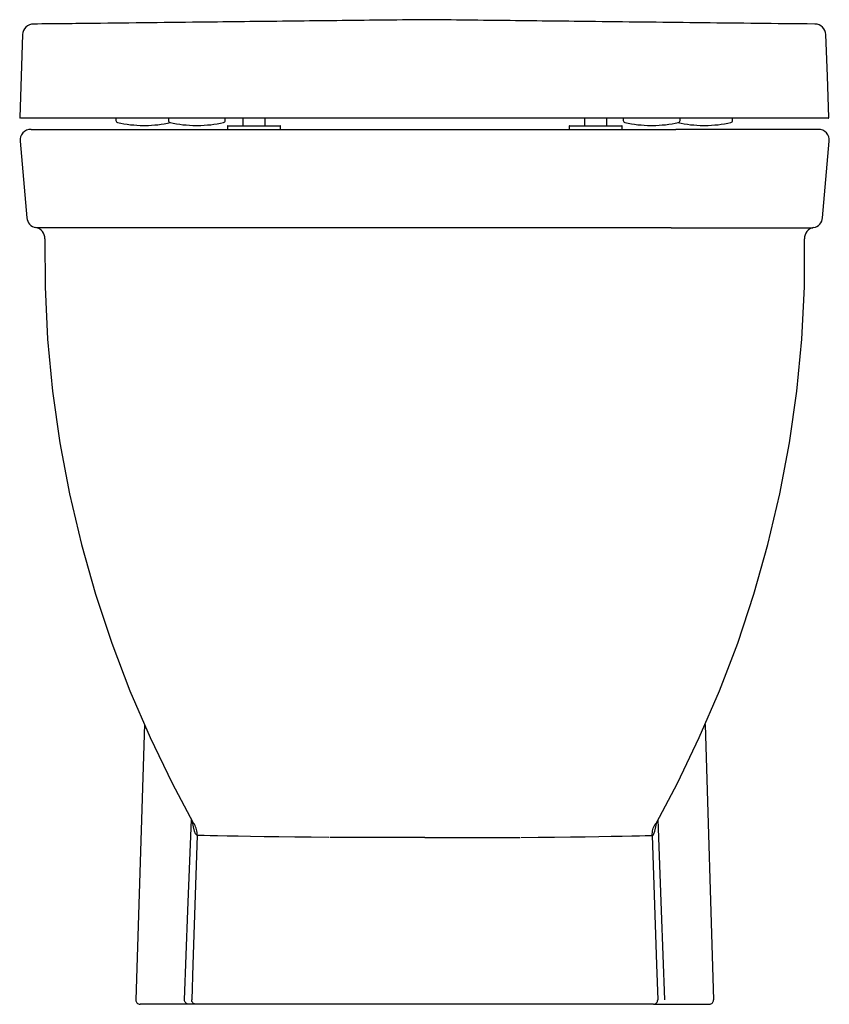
# Model space of a CAD drawing. Header units: millimetres. Extents: x 3539.202 to 3539.572, y 1735.556 to 1736.006.
import ezdxf

# ---------------------------------------------------------------- set-up
doc = ezdxf.new("R2010")
doc.units = ezdxf.units.MM
doc.layers.add('BLOCKS', color=3, linetype='Continuous')
doc.layers.add('SANINDUSA', color=3, linetype='Continuous')

msp = doc.modelspace()

# ---------------------------------------------------------------- linework, layer by layer
at = {"layer": 'BLOCKS', "linetype": 'Continuous'}
for p, q in [((3539.207147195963, 1735.955511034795), (3539.272267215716, 1735.955511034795)), ((3539.272267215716, 1735.955511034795), (3539.502065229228, 1735.955511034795)), ((3539.567185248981, 1735.955511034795), (3539.502065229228, 1735.955511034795)), ((3539.202166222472, 1735.950075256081), (3539.205228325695, 1735.915075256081)), ((3539.569104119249, 1735.915075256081), (3539.572166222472, 1735.950075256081)), ((3539.274470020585, 1735.910511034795), (3539.209698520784, 1735.910511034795)), ((3539.499862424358, 1735.910511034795), (3539.274470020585, 1735.910511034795)), ((3539.499862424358, 1735.910511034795), (3539.56463392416, 1735.910511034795)), ((3539.258977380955, 1735.683509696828), (3539.255041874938, 1735.5575735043)), ((3539.515349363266, 1735.683496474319), (3539.519284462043, 1735.557573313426)), ((3539.281241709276, 1735.638516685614), (3539.281838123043, 1735.637932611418)), ((3539.493090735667, 1735.638516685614), (3539.492494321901, 1735.637932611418)), ((3539.27935692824, 1735.555511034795), (3539.25704089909, 1735.555511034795)), ((3539.282614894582, 1735.555511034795), (3539.27935692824, 1735.555511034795)), ((3539.491717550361, 1735.555511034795), (3539.282614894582, 1735.555511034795)), ((3539.491717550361, 1735.555511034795), (3539.494975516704, 1735.555511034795)), ((3539.494975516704, 1735.555511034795), (3539.517291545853, 1735.555511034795))]:
    msp.add_line(p, q, dxfattribs=at)
at = {"layer": 'BLOCKS', "linetype": 'Continuous', "flags": 128}
for points in [[(3539.213482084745, 1735.90543856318), (3539.2135628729, 1735.883437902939), (3539.214757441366, 1735.859548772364), (3539.217033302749, 1735.83577941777), (3539.220378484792, 1735.812186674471), (3539.224776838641, 1735.788823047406), (3539.230207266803, 1735.765745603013), (3539.236643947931, 1735.74300789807), (3539.244052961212, 1735.720668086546), (3539.252392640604, 1735.698782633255), (3539.261605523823, 1735.67741386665), (3539.271616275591, 1735.656629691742), (3539.281241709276, 1735.638516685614)], [(3539.493090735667, 1735.638516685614), (3539.502716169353, 1735.656629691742), (3539.512726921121, 1735.67741386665), (3539.52193980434, 1735.698782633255), (3539.530279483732, 1735.720668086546), (3539.537688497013, 1735.74300789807), (3539.544125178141, 1735.765745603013), (3539.549555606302, 1735.788823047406), (3539.553953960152, 1735.812186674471), (3539.557299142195, 1735.83577941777), (3539.559575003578, 1735.859548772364), (3539.560769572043, 1735.883437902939), (3539.560850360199, 1735.90543856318)], [(3539.27736401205, 1735.557573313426), (3539.278898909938, 1735.598334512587), (3539.280478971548, 1735.639951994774)], [(3539.283105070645, 1735.632728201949), (3539.282402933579, 1735.633390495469), (3539.281907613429, 1735.634677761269), (3539.281440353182, 1735.636605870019), (3539.281048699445, 1735.638879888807)], [(3539.283105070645, 1735.632728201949), (3539.283103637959, 1735.633406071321), (3539.283056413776, 1735.634082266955), (3539.282963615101, 1735.634753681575), (3539.282825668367, 1735.635417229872), (3539.282643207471, 1735.636069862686), (3539.282417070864, 1735.636708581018), (3539.282148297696, 1735.637330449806), (3539.281838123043, 1735.637932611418)], [(3539.491227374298, 1735.632728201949), (3539.491582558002, 1735.632905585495), (3539.491929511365, 1735.633390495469), (3539.492424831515, 1735.634677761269), (3539.492892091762, 1735.636605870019), (3539.493283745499, 1735.638879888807)], [(3539.491227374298, 1735.632728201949), (3539.491228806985, 1735.633406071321), (3539.491276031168, 1735.634082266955), (3539.491368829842, 1735.634753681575), (3539.491506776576, 1735.635417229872), (3539.491689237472, 1735.636069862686), (3539.49191537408, 1735.636708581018), (3539.492184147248, 1735.637330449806), (3539.492494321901, 1735.637932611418)], [(3539.496968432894, 1735.557573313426), (3539.495433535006, 1735.598334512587), (3539.493853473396, 1735.639951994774)], [(3539.283105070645, 1735.632728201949), (3539.281154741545, 1735.573705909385), (3539.280621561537, 1735.557573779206)], [(3539.34327562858, 1735.631778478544), (3539.335322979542, 1735.631878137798), (3539.327795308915, 1735.631956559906), (3539.320523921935, 1735.632051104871), (3539.313779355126, 1735.632144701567), (3539.307532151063, 1735.632237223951), (3539.301912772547, 1735.632326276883), (3539.296830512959, 1735.63241290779), (3539.292488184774, 1735.632493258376), (3539.289006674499, 1735.632564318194), (3539.286277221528, 1735.632627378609), (3539.284276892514, 1735.63268292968), (3539.283105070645, 1735.632728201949)], [(3539.431056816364, 1735.631778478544), (3539.439009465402, 1735.631878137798), (3539.446537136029, 1735.631956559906), (3539.453808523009, 1735.632051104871), (3539.460553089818, 1735.632144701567), (3539.46680029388, 1735.632237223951), (3539.472419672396, 1735.632326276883), (3539.477501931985, 1735.63241290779), (3539.48184426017, 1735.632493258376), (3539.485325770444, 1735.632564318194), (3539.488055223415, 1735.632627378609), (3539.49005555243, 1735.63268292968), (3539.491227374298, 1735.632728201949)], [(3539.491227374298, 1735.632728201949), (3539.493177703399, 1735.573705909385), (3539.493710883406, 1735.557573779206)], [(3539.387166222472, 1735.63172426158), (3539.379802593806, 1735.631723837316), (3539.372236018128, 1735.631722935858), (3539.364774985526, 1735.631723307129), (3539.357546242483, 1735.631725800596), (3539.350512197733, 1735.63173726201), (3539.343721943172, 1735.631768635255), (3539.343721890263, 1735.631768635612)], [(3539.387166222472, 1735.63172426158), (3539.394529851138, 1735.631723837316), (3539.402096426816, 1735.631722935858), (3539.409557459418, 1735.631723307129), (3539.416786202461, 1735.631725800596), (3539.423820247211, 1735.63173726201), (3539.430610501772, 1735.631768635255), (3539.43061055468, 1735.631768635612)], [(3539.27935692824, 1735.555511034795), (3539.278960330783, 1735.555550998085), (3539.278579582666, 1735.555669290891), (3539.278229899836, 1735.555861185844), (3539.277925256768, 1735.556119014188), (3539.277677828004, 1735.556432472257), (3539.277497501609, 1735.556789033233), (3539.277391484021, 1735.557174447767), (3539.27736401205, 1735.557573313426)], [(3539.282614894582, 1735.555511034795), (3539.282218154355, 1735.555551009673), (3539.28183727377, 1735.555669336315), (3539.281487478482, 1735.555861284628), (3539.281182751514, 1735.556119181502), (3539.28093527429, 1735.556432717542), (3539.280754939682, 1735.556789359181), (3539.280648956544, 1735.557174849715), (3539.280621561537, 1735.557573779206)], [(3539.491717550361, 1735.555511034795), (3539.492114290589, 1735.555551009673), (3539.492495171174, 1735.555669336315), (3539.492844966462, 1735.555861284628), (3539.49314969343, 1735.556119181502), (3539.493397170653, 1735.556432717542), (3539.493577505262, 1735.556789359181), (3539.4936834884, 1735.557174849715), (3539.493710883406, 1735.557573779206)], [(3539.517291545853, 1735.555511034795), (3539.51768814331, 1735.555550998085), (3539.518068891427, 1735.555669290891), (3539.518418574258, 1735.555861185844), (3539.518723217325, 1735.556119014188), (3539.51897064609, 1735.556432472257), (3539.519150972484, 1735.556789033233), (3539.519256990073, 1735.557174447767), (3539.519284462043, 1735.557573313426)]]:
    msp.add_lwpolyline(points, dxfattribs=at)
at = {"layer": 'BLOCKS', "linetype": 'Continuous'}
for centre, radius, start, end in [((3539.207147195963, 1735.950511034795), 0.005000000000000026, 90, 185.0000000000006), ((3539.567185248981, 1735.950511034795), 0.005000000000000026, 354.9999999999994, 90), ((3539.210209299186, 1735.915511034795), 0.005, 185.0000000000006, 260.0489548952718), ((3539.564123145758, 1735.915511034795), 0.005, 279.9510451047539, 354.9999999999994), ((3539.25704089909, 1735.557511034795), 0.002000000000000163, 178.2100893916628, 270.0268317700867)]:
    msp.add_arc(centre, radius, start, end, dxfattribs=at)
at = {"layer": 'BLOCKS'}
for centre, start, end in [((3539.208481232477, 1735.905661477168), 357.4477187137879, 80.04895489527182), ((3539.565851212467, 1735.905661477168), 99.9510451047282, 182.5522812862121)]:
    msp.add_arc(centre, 0.005, start, end, dxfattribs=at)
at = {"layer": 'SANINDUSA'}
for p, q in [((3539.208719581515, 1735.960638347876), (3539.208720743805, 1735.960638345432)), ((3539.245957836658, 1735.960638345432), (3539.245957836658, 1735.959611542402)), ((3539.258565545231, 1735.957316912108), (3539.259350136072, 1735.957316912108)), ((3539.269957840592, 1735.960638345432), (3539.269957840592, 1735.959611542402)), ((3539.282565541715, 1735.957316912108), (3539.283350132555, 1735.957316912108)), ((3539.295957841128, 1735.959611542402), (3539.295957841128, 1735.960638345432)), ((3539.29694918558, 1735.956981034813), (3539.29694918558, 1735.955511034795)), ((3539.297149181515, 1735.957181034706), (3539.304760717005, 1735.957181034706)), ((3539.304224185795, 1735.957281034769), (3539.304224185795, 1735.960638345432)), ((3539.304760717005, 1735.957181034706), (3539.321099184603, 1735.957181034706)), ((3539.314024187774, 1735.960638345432), (3539.314024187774, 1735.957281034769)), ((3539.321299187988, 1735.955511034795), (3539.321299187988, 1735.956981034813)), ((3539.453178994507, 1735.956981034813), (3539.453178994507, 1735.955511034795)), ((3539.453378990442, 1735.957181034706), (3539.477328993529, 1735.957181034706)), ((3539.460453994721, 1735.957281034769), (3539.460453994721, 1735.960638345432)), ((3539.47025398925, 1735.960638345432), (3539.47025398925, 1735.957281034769)), ((3539.477528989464, 1735.955511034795), (3539.477528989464, 1735.956981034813)), ((3539.477957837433, 1735.960638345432), (3539.477957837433, 1735.959611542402)), ((3539.490565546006, 1735.957316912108), (3539.491350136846, 1735.957316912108)), ((3539.503957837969, 1735.959611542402), (3539.503957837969, 1735.960638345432)), ((3539.514565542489, 1735.957316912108), (3539.51535013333, 1735.957316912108)), ((3539.527957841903, 1735.959611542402), (3539.527957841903, 1735.960638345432)), ((3539.565194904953, 1735.960638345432), (3539.565196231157, 1735.960638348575)), ((3539.29694918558, 1735.955511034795), (3539.304687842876, 1735.955511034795)), ((3539.304687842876, 1735.955511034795), (3539.321299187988, 1735.955511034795)), ((3539.453178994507, 1735.955511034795), (3539.477528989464, 1735.955511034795))]:
    msp.add_line(p, q, dxfattribs=at)
at = {"layer": 'SANINDUSA', "flags": 128}
for points in [[(3539.203291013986, 1735.998815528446), (3539.20262889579, 1735.979854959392), (3539.201966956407, 1735.960899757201)], [(3539.571948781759, 1735.960897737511), (3539.571286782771, 1735.979854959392), (3539.570624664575, 1735.998815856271)]]:
    msp.add_lwpolyline(points, dxfattribs=at)
at = {"layer": 'SANINDUSA'}
for centre, radius, start, end in [((3539.208287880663, 1735.998638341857), 0.005000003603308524, 89.9796880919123, 177.7947078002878), ((3539.565627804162, 1735.998638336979), 0.005000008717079, 2.136610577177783, 90.02687232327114), ((3539.202216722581, 1735.960888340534), 0.0002499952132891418, 173.8558463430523, 269.6874285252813), ((3539.246957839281, 1735.959611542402), 0.001000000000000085, 180, 257.271977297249), ((3539.258565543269, 1736.011001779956), 0.05368486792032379, 257.271977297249, 270), ((3539.259350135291, 1736.011001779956), 0.05368486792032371, 270, 282.4870701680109), ((3539.270957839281, 1735.959611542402), 0.001000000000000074, 180, 257.271977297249), ((3539.28256554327, 1736.011001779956), 0.05368486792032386, 257.271977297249, 270), ((3539.283350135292, 1736.011001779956), 0.05368486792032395, 270, 282.728022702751), ((3539.29495783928, 1735.959611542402), 0.001000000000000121, 282.728022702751, 0), ((3539.297149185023, 1735.956981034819), 0.0001999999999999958, 90, 180), ((3539.304324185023, 1735.957281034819), 0.0001000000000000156, 180, 270), ((3539.313924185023, 1735.957281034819), 0.0001000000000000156, 270, 0), ((3539.321099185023, 1735.956981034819), 0.0001999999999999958, 0, 90), ((3539.453378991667, 1735.956981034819), 0.0002000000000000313, 90, 180), ((3539.460553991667, 1735.957281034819), 9.999999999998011e-05, 180, 270), ((3539.470153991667, 1735.957281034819), 9.999999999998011e-05, 270, 0), ((3539.477328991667, 1735.956981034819), 0.0002000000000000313, 0, 90), ((3539.478957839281, 1735.959611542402), 0.001000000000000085, 180, 257.271977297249), ((3539.490565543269, 1736.011001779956), 0.05368486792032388, 257.271977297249, 270), ((3539.491350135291, 1736.011001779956), 0.05368486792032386, 270, 282.728022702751), ((3539.51456554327, 1736.011001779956), 0.05368486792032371, 257.5129298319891, 270), ((3539.50295783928, 1735.959611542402), 0.001000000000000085, 282.728022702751, 0), ((3539.515350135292, 1736.011001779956), 0.0536848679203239, 270, 282.728022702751), ((3539.52695783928, 1735.959611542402), 0.001000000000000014, 282.728022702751, 0), ((3539.571698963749, 1735.960888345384), 0.0002500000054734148, 269.883153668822, 2.721437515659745)]:
    msp.add_arc(centre, radius, start, end, dxfattribs=at)
for points, knots in [([(3539.386957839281, 1736.005638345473), (3539.380282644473, 1736.005563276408), (3539.366944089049, 1736.005413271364), (3539.346959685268, 1736.005188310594), (3539.327059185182, 1736.004963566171), (3539.307239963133, 1736.004739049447), (3539.285438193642, 1736.004491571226), (3539.261618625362, 1736.004221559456), (3539.235718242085, 1736.003929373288), (3539.218421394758, 1736.00373548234), (3539.208289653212, 1736.003638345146)], [0, 0, 0, 0, 0.1130112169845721, 0.2258220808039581, 0.3382466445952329, 0.4501399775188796, 0.5615356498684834, 0.707241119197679, 0.8533310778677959, 1, 1, 1, 1]), ([(3539.565625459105, 1736.003638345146), (3539.555887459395, 1736.003731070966), (3539.539374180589, 1736.003916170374), (3539.514646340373, 1736.004195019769), (3539.489964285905, 1736.004474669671), (3539.467022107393, 1736.004735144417), (3539.44579368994, 1736.004975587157), (3539.426244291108, 1736.00519632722), (3539.406614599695, 1736.005417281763), (3539.393513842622, 1736.005564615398), (3539.386957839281, 1736.005638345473)], [0, 0, 0, 0, 0.1400160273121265, 0.2795001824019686, 0.4186017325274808, 0.557832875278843, 0.6677625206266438, 0.7782006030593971, 0.8890050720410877, 1, 1, 1, 1]), ([(3539.571676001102, 1735.960638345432), (3539.571605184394, 1735.960638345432), (3539.571459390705, 1735.960638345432), (3539.570095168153, 1735.960638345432), (3539.567873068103, 1735.960638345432), (3539.564726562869, 1735.960638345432), (3539.560521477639, 1735.960638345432), (3539.555108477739, 1735.960638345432), (3539.548377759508, 1735.960638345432), (3539.540543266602, 1735.960638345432), (3539.531927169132, 1735.960638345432), (3539.522656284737, 1735.960638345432), (3539.512884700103, 1735.960638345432), (3539.50231011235, 1735.960638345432), (3539.491227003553, 1735.960638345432), (3539.479714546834, 1735.960638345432), (3539.467881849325, 1735.960638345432), (3539.455529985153, 1735.960638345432), (3539.442721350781, 1735.960638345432), (3539.429503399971, 1735.960638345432), (3539.415960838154, 1735.960638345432), (3539.402213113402, 1735.960638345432), (3539.388935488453, 1735.960638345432), (3539.376216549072, 1735.960638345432), (3539.364104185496, 1735.960638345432), (3539.35210099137, 1735.960638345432), (3539.340301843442, 1735.960638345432), (3539.328174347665, 1735.960638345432), (3539.31582133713, 1735.960638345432), (3539.303352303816, 1735.960638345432), (3539.291415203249, 1735.960638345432), (3539.28010221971, 1735.960638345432), (3539.269059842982, 1735.960638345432), (3539.258428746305, 1735.960638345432), (3539.248311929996, 1735.960638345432), (3539.23912888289, 1735.960638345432), (3539.230928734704, 1735.960638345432), (3539.223688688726, 1735.960638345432), (3539.217459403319, 1735.960638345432), (3539.212239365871, 1735.960638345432), (3539.208086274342, 1735.960638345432), (3539.204990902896, 1735.960638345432), (3539.20307913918, 1735.960638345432), (3539.202215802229, 1735.960638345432), (3539.202315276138, 1735.960638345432), (3539.202344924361, 1735.960638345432)], [0, 0, 0, 0, 0.02252967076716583, 0.04638289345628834, 0.07025766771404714, 0.09410675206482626, 0.1178863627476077, 0.1444541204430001, 0.1710958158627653, 0.197730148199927, 0.2242878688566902, 0.2480996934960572, 0.2719779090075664, 0.2958483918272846, 0.319649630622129, 0.341850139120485, 0.3641179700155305, 0.3863794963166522, 0.4085713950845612, 0.4308178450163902, 0.4531432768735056, 0.4754657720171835, 0.4977082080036, 0.5172156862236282, 0.5368031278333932, 0.5564203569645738, 0.5760126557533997, 0.5955242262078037, 0.6180943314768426, 0.6407674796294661, 0.66348520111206, 0.6861760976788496, 0.7087611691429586, 0.7340253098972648, 0.7593975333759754, 0.7848178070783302, 0.810211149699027, 0.8354930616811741, 0.8613747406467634, 0.887349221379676, 0.9133604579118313, 0.9393448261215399, 0.9652348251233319, 0.9896382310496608, 1, 1, 1, 1])]:
    msp.add_open_spline(points, degree=3, knots=knots, dxfattribs=at)

doc.saveas('drawing.dxf')
